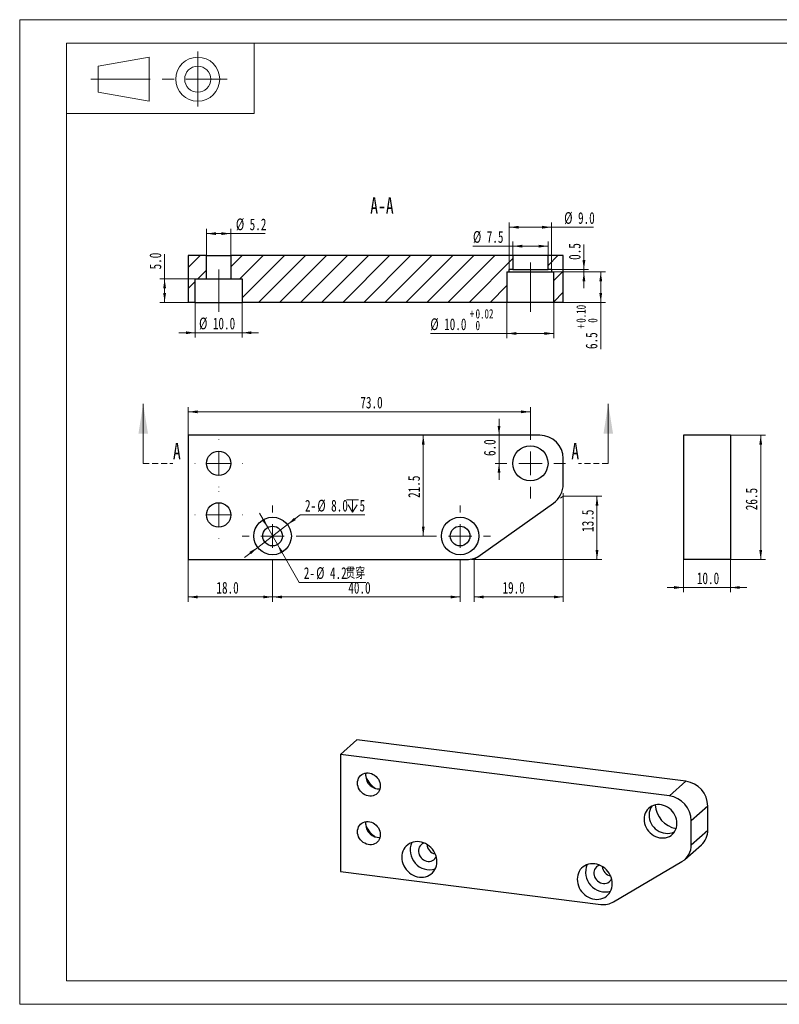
# Model space of a CAD drawing. Header units: millimetres. Extents: x 0 to 297, y 0 to 210.
# Tile 1 of 2: x 0 to 162, y 0 to 210. Entities that reach past the tile are written whole.
import ezdxf

# ---------------------------------------------------------------- set-up
doc = ezdxf.new("R2010")
doc.units = ezdxf.units.MM
doc.linetypes.add('CENTERX2', pattern=[20.32, 12.7, -2.54, 2.54, -2.54])
doc.linetypes.add('HIDDEN', pattern=[1.905, 1.27, -0.635])
doc.styles.add('SLDTEXTSTYLE0', font='TXT', dxfattribs={"width": 0.7, "bigfont": 'bigfont'})
doc.styles.add('SLDTEXTSTYLE1', font='TXT', dxfattribs={"width": 0.7})
doc.dimstyles.new('SLDDIMSTYLE0', dxfattribs={"dimtxt": 2.5, "dimasz": 2, "dimexe": 0, "dimexo": 0.0625, "dimtad": 2, "dimdec": 1, "dimrnd": 1e-09, "dimzin": 4, "dimdsep": 46, "dimtxsty": 'SLDTEXTSTYLE1', "dimsah": 1, "dimcen": 0.09, "dimadec": 0, "dimazin": 1, "dimtfac": 1, "dimtmove": 0, "dimatfit": 0, "dimfxl": 0, "dimfrac": 2, "dimtolj": 1, "dimtzin": 12, "dimarcsym": 0})
doc.dimstyles.new('SLDDIMSTYLE1', dxfattribs={"dimtxt": 2.5, "dimasz": 2, "dimexe": 0, "dimexo": 0.0625, "dimtad": 2, "dimdec": 1, "dimrnd": 1e-09, "dimzin": 12, "dimdsep": 46, "dimtxsty": 'SLDTEXTSTYLE1', "dimsah": 1, "dimcen": 0.09, "dimadec": 0, "dimazin": 3, "dimtfac": 1, "dimtmove": 0, "dimatfit": 0, "dimfxl": 0, "dimfrac": 2, "dimtolj": 1, "dimtzin": 12, "dimarcsym": 0})
doc.dimstyles.new('SLDDIMSTYLE2', dxfattribs={"dimtxt": 2.5, "dimasz": 2, "dimexe": 0, "dimexo": 0.0625, "dimtad": 2, "dimdec": 1, "dimrnd": 1e-09, "dimzin": 4, "dimdsep": 46, "dimtxsty": 'SLDTEXTSTYLE1', "dimsah": 1, "dimcen": 0.09, "dimadec": 0, "dimazin": 1, "dimtfac": 1, "dimtofl": 0, "dimtmove": 0, "dimatfit": 3, "dimfxl": 0, "dimfrac": 2, "dimtolj": 1, "dimtzin": 12, "dimarcsym": 0})
doc.dimstyles.new('SLDDIMSTYLE3', dxfattribs={"dimtxt": 2.5, "dimasz": 2, "dimexe": 0, "dimexo": 0.0625, "dimtad": 2, "dimdec": 1, "dimrnd": 1e-09, "dimzin": 12, "dimdsep": 46, "dimtxsty": 'SLDTEXTSTYLE1', "dimsah": 1, "dimcen": 0.09, "dimadec": 0, "dimazin": 3, "dimtfac": 1, "dimtofl": 0, "dimtmove": 0, "dimatfit": 3, "dimfxl": 0, "dimfrac": 2, "dimtolj": 1, "dimtzin": 12, "dimarcsym": 0})
doc.dimstyles.new('SLDDIMSTYLE4', dxfattribs={"dimtxt": 2.5, "dimasz": 2, "dimexe": 0, "dimexo": 0.0625, "dimtad": 0, "dimtih": 1, "dimtoh": 1, "dimdec": 1, "dimrnd": 1e-09, "dimzin": 12, "dimdsep": 46, "dimtxsty": 'SLDTEXTSTYLE1', "dimsah": 1, "dimcen": 0, "dimadec": 0, "dimazin": 3, "dimtfac": 1, "dimtmove": 0, "dimatfit": 3, "dimfxl": 0, "dimfrac": 2, "dimtolj": 1, "dimtzin": 12, "dimarcsym": 0})
doc.dimstyles.new('SLDDIMSTYLE5', dxfattribs={"dimtxt": 2.5, "dimasz": 2, "dimexe": 0, "dimexo": 0.0625, "dimtad": 0, "dimtih": 1, "dimtoh": 1, "dimdec": 1, "dimrnd": 1e-09, "dimzin": 4, "dimdsep": 46, "dimtxsty": 'SLDTEXTSTYLE1', "dimsah": 1, "dimcen": 0, "dimadec": 0, "dimazin": 1, "dimtfac": 1, "dimtmove": 0, "dimatfit": 3, "dimfxl": 0, "dimfrac": 2, "dimtolj": 1, "dimtzin": 12, "dimarcsym": 0})
doc.dimstyles.new('SLDDIMSTYLE7', dxfattribs={"dimtxt": 2.5, "dimasz": 2, "dimexe": 0, "dimexo": 0.0625, "dimtad": 2, "dimdec": 1, "dimrnd": 1e-09, "dimzin": 4, "dimdsep": 46, "dimtxsty": 'SLDTEXTSTYLE1', "dimsah": 1, "dimcen": 0.09, "dimadec": 0, "dimazin": 1, "dimtol": 1, "dimtp": 0.02, "dimtfac": 1, "dimtofl": 0, "dimtmove": 0, "dimatfit": 3, "dimfxl": 0, "dimfrac": 2, "dimtolj": 1, "dimtzin": 0, "dimarcsym": 0})
doc.dimstyles.new('SLDDIMSTYLE8', dxfattribs={"dimtxt": 2.5, "dimasz": 2, "dimexe": 0, "dimexo": 0.0625, "dimtad": 2, "dimdec": 1, "dimrnd": 1e-09, "dimzin": 12, "dimdsep": 46, "dimtxsty": 'SLDTEXTSTYLE1', "dimsah": 1, "dimcen": 0.09, "dimadec": 0, "dimazin": 3, "dimtol": 1, "dimtp": 0.1, "dimtfac": 1, "dimtofl": 0, "dimtmove": 0, "dimatfit": 3, "dimfxl": 0, "dimfrac": 2, "dimtolj": 1, "dimtzin": 0, "dimarcsym": 0})
doc.dimstyles.new('SLDDIMSTYLE9', dxfattribs={"dimtxt": 2.5, "dimasz": 2, "dimexe": 0, "dimexo": 0.0625, "dimtad": 2, "dimdec": 1, "dimrnd": 1e-09, "dimdsep": 46, "dimtxsty": 'SLDTEXTSTYLE1', "dimsah": 1, "dimcen": 0.09, "dimadec": 0, "dimazin": 2, "dimtfac": 1, "dimtmove": 0, "dimatfit": 0, "dimfxl": 0, "dimfrac": 2, "dimtolj": 1, "dimtzin": 12, "dimarcsym": 0})

# ---------------------------------------------------------------- blocks, each defined once
blk = doc.blocks.new('_D')
at = {"color": 7, "linetype": 'Continuous', "lineweight": 0}
for p, q in [((102.23, 121.37), (102.23, 124.87)), ((102.23, 115.37), (102.23, 121.37)), ((102.23, 115.37), (102.23, 111.87))]:
    blk.add_line(p, q, dxfattribs=at)
at = {"color": 7, "linetype": 'Continuous', "lineweight": 18}
for points in [[(102.23, 121.37), (102.53, 123.37), (101.93, 123.37)], [(102.23, 115.37), (101.93, 113.37), (102.53, 113.37)]]:
    blk.add_solid(points, dxfattribs=at)
at = {"color": 7, "linetype": 'Continuous', "lineweight": 18, "insert": (99, 116.93), "char_height": 2.5, "attachment_point": 1, "rotation": 90, "style": 'SLDTEXTSTYLE1'}
blk.add_mtext('6.0', dxfattribs=at)
blk = doc.blocks.new('_D_1')
at = {"color": 7, "linetype": 'Continuous', "lineweight": 0}
for p, q in [((115.93, 108.37), (124.13, 108.37)), ((123.13, 94.87), (123.13, 108.37)), ((96.93, 94.87), (124.13, 94.87))]:
    blk.add_line(p, q, dxfattribs=at)
at = {"color": 7, "linetype": 'Continuous', "lineweight": 18}
for points in [[(123.13, 108.37), (122.83, 106.37), (123.43, 106.37)], [(123.13, 94.87), (123.43, 96.87), (122.83, 96.87)]]:
    blk.add_solid(points, dxfattribs=at)
at = {"color": 7, "linetype": 'Continuous', "lineweight": 18, "insert": (119.91, 100.74), "char_height": 2.5, "attachment_point": 1, "rotation": 90, "style": 'SLDTEXTSTYLE1'}
blk.add_mtext('13.5', dxfattribs=at)
blk = doc.blocks.new('_D_2')
at = {"color": 7, "linetype": 'Continuous', "lineweight": 0}
for p, q in [((115.93, 108.37), (115.93, 85.87)), ((96.93, 94.87), (96.93, 85.87)), ((115.93, 86.87), (96.93, 86.87))]:
    blk.add_line(p, q, dxfattribs=at)
at = {"color": 7, "linetype": 'Continuous', "lineweight": 18}
for points in [[(96.93, 86.87), (98.93, 86.57), (98.93, 87.17)], [(115.93, 86.87), (113.93, 87.17), (113.93, 86.57)]]:
    blk.add_solid(points, dxfattribs=at)
at = {"color": 7, "linetype": 'Continuous', "lineweight": 18, "insert": (102.97, 90.09), "char_height": 2.5, "attachment_point": 1, "style": 'SLDTEXTSTYLE1'}
blk.add_mtext('19.0', dxfattribs=at)
blk = doc.blocks.new('_D_3')
at = {"color": 7, "linetype": 'Continuous', "lineweight": 0}
for p, q in [((35.93, 94.87), (35.93, 85.87)), ((53.93, 93.37), (53.93, 85.87)), ((35.93, 86.87), (53.93, 86.87))]:
    blk.add_line(p, q, dxfattribs=at)
at = {"color": 7, "linetype": 'Continuous', "lineweight": 18}
for points in [[(35.93, 86.87), (37.93, 86.57), (37.93, 87.17)], [(53.93, 86.87), (51.93, 87.17), (51.93, 86.57)]]:
    blk.add_solid(points, dxfattribs=at)
at = {"color": 7, "linetype": 'Continuous', "lineweight": 18, "insert": (41.95, 90.09), "char_height": 2.5, "attachment_point": 1, "style": 'SLDTEXTSTYLE1'}
blk.add_mtext('18.0', dxfattribs=at)
blk = doc.blocks.new('_D_4')
at = {"color": 7, "linetype": 'Continuous', "lineweight": 0}
for p, q in [((53.93, 93.37), (53.93, 85.87)), ((93.93, 93.37), (93.93, 85.87)), ((93.93, 86.87), (53.93, 86.87))]:
    blk.add_line(p, q, dxfattribs=at)
at = {"color": 7, "linetype": 'Continuous', "lineweight": 18}
for points in [[(53.93, 86.87), (55.93, 86.57), (55.93, 87.17)], [(93.93, 86.87), (91.93, 87.17), (91.93, 86.57)]]:
    blk.add_solid(points, dxfattribs=at)
at = {"color": 7, "linetype": 'Continuous', "lineweight": 18, "insert": (70.08, 90.09), "char_height": 2.5, "attachment_point": 1, "style": 'SLDTEXTSTYLE1'}
blk.add_mtext('40.0', dxfattribs=at)
blk = doc.blocks.new('_D_5')
at = {"color": 7, "linetype": 'Continuous', "lineweight": 0}
for p, q in [((86.07, 99.87), (86.07, 121.37)), ((60.43, 99.87), (87.07, 99.87))]:
    blk.add_line(p, q, dxfattribs=at)
at = {"color": 7, "linetype": 'Continuous', "lineweight": 18}
for points in [[(86.07, 121.37), (85.77, 119.37), (86.37, 119.37)], [(86.07, 99.87), (86.37, 101.87), (85.77, 101.87)]]:
    blk.add_solid(points, dxfattribs=at)
at = {"color": 7, "linetype": 'Continuous', "lineweight": 18, "insert": (82.85, 108), "char_height": 2.5, "attachment_point": 1, "rotation": 90, "style": 'SLDTEXTSTYLE1'}
blk.add_mtext('21.5', dxfattribs=at)
blk = doc.blocks.new('_D_6')
at = {"color": 7, "linetype": 'Continuous', "lineweight": 0}
for p, q in [((35.93, 121.37), (35.93, 127.36)), ((35.93, 126.36), (108.93, 126.36)), ((108.93, 122.87), (108.93, 127.36))]:
    blk.add_line(p, q, dxfattribs=at)
at = {"color": 7, "linetype": 'Continuous', "lineweight": 18}
for points in [[(35.93, 126.36), (37.93, 126.06), (37.93, 126.66)], [(108.93, 126.36), (106.93, 126.66), (106.93, 126.06)]]:
    blk.add_solid(points, dxfattribs=at)
at = {"color": 7, "linetype": 'Continuous', "lineweight": 18, "insert": (72.65, 129.59), "char_height": 2.5, "attachment_point": 1, "style": 'SLDTEXTSTYLE1'}
blk.add_mtext('73.0', dxfattribs=at)
blk = doc.blocks.new('_D_7')
at = {"color": 7, "linetype": 'Continuous', "lineweight": 0}
for p, q in [((52.89, 101.69), (51.15, 104.73)), ((52.89, 101.69), (54.98, 98.05)), ((54.98, 98.05), (59.59, 89.99)), ((59.59, 89.99), (73.83, 89.99))]:
    blk.add_line(p, q, dxfattribs=at)
at = {"color": 7, "linetype": 'Continuous', "lineweight": 18}
for points in [[(52.89, 101.69), (52.15, 103.58), (51.63, 103.28)], [(54.98, 98.05), (55.71, 96.16), (56.23, 96.46)]]:
    blk.add_solid(points, dxfattribs=at)
at = {"color": 7, "linetype": 'Continuous', "lineweight": 18, "char_height": 2.5, "attachment_point": 1}
for s, insert, style in [('2-', (60.59, 93.22), 'SLDTEXTSTYLE1'), ('%%c', (63.23, 93.23), 'SLDTEXTSTYLE1'), ('4.2', (66.17, 93.22), 'SLDTEXTSTYLE1'), ('贯穿', (69.46, 93.22), 'SLDTEXTSTYLE0')]:
    blk.add_mtext(s, dxfattribs=dict(at, insert=insert, style=style))
blk = doc.blocks.new('SW_SYMBOL_HOLE_DEPTH')
at = {"color": 0, "linetype": 'Continuous', "lineweight": 18}
for p, q in [((0, 875), (800, 875)), ((400, 875), (400, 75)), ((100, 555), (400, 75)), ((700, 555), (400, 75))]:
    blk.add_line(p, q, dxfattribs=at)
blk = doc.blocks.new('_D_8')
at = {"color": 7, "linetype": 'Continuous', "lineweight": 0}
for p, q in [((57.11, 102.3), (59.84, 104.38)), ((59.84, 104.38), (73.58, 104.38)), ((50.75, 97.45), (57.11, 102.3)), ((50.75, 97.45), (47.97, 95.32))]:
    blk.add_line(p, q, dxfattribs=at)
at = {"color": 7, "linetype": 'Continuous', "lineweight": 18}
for points in [[(57.11, 102.3), (58.88, 103.27), (58.52, 103.75)], [(50.75, 97.45), (48.98, 96.47), (49.34, 95.99)]]:
    blk.add_solid(points, dxfattribs=at)
at = {"color": 7, "linetype": 'Continuous', "lineweight": 18, "xscale": 0.003222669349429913, "yscale": 0.003222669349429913, "zscale": 0.003222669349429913}
blk.add_blockref('SW_SYMBOL_HOLE_DEPTH', (69.7, 104.75), dxfattribs=at)
at = {"color": 7, "linetype": 'Continuous', "lineweight": 18, "char_height": 2.5, "attachment_point": 1, "style": 'SLDTEXTSTYLE1'}
for s, insert in [('2-', (60.84, 107.6)), ('%%c', (63.48, 107.61)), ('8.0', (66.42, 107.6)), ('5', (72.48, 107.6))]:
    blk.add_mtext(s, dxfattribs=dict(at, insert=insert))
blk = doc.blocks.new('SW_CENTERMARKSYMBOL_0')
at = {"color": 0, "linetype": 'Continuous', "lineweight": 18}
for p, q in [((0, 5), (0, 7.5)), ((0, 0), (0, 2.5)), ((-5, 0), (-7.5, 0)), ((0, 0), (-2.5, 0)), ((0, 0), (0, -2.5)), ((0, 0), (2.5, 0)), ((5, 0), (7.5, 0)), ((0, -5), (0, -7.5))]:
    blk.add_line(p, q, dxfattribs=at)
blk = doc.blocks.new('SW_CENTERMARKSYMBOL_1')
at = {"color": 0, "linetype": 'Continuous', "lineweight": 18}
for p, q in [((0, 5), (0, 6.5)), ((0, 0), (0, 2.5)), ((-5, 0), (-33.86, 0)), ((0, 0), (-2.5, 0)), ((0, 0), (0, -2.5)), ((0, 0), (2.5, 0)), ((5, 0), (6.5, 0)), ((0, -5), (0, -6.5))]:
    blk.add_line(p, q, dxfattribs=at)
blk = doc.blocks.new('SW_CENTERMARKSYMBOL_2')
at = {"color": 0, "linetype": 'Continuous', "lineweight": 18}
for p, q in [((0, 5), (0, 6.5)), ((0, 0), (0, 2.5)), ((-5, 0), (-6.5, 0)), ((0, 0), (-2.5, 0)), ((0, 0), (0, -2.5)), ((0, 0), (2.5, 0)), ((5, 0), (6.5, 0)), ((0, -5), (0, -6.5))]:
    blk.add_line(p, q, dxfattribs=at)
blk = doc.blocks.new('SW_CENTERMARKSYMBOL_3')
at = {"color": 0, "linetype": 'Continuous', "lineweight": 18}
for p, q in [((0, 5), (0, 5.1)), ((0, 0), (0, 2.5)), ((-5, 0), (-5.1, 0)), ((0, 0), (-2.5, 0)), ((0, 0), (0, -2.5)), ((0, 0), (2.5, 0)), ((5, 0), (5.1, 0)), ((0, -5), (0, -5.1))]:
    blk.add_line(p, q, dxfattribs=at)
blk = doc.blocks.new('SW_CENTERMARKSYMBOL_4')
at = {"color": 0, "linetype": 'Continuous', "lineweight": 18}
for p, q in [((0, 5), (0, 5.1)), ((0, 0), (0, 2.5)), ((-5, 0), (-5.1, 0)), ((0, 0), (-2.5, 0)), ((0, 0), (0, -2.5)), ((0, 0), (2.5, 0)), ((5, 0), (5.1, 0)), ((0, -5), (0, -5.1))]:
    blk.add_line(p, q, dxfattribs=at)
blk = doc.blocks.new('_D_9')
at = {"color": 7, "linetype": 'Continuous', "lineweight": 0}
for p, q in [((141.59, 94.87), (141.59, 87.89)), ((151.59, 94.87), (151.59, 87.89)), ((141.59, 88.89), (138.09, 88.89)), ((151.59, 88.89), (141.59, 88.89)), ((151.59, 88.89), (155.09, 88.89))]:
    blk.add_line(p, q, dxfattribs=at)
at = {"color": 7, "linetype": 'Continuous', "lineweight": 18}
for points in [[(141.59, 88.89), (139.59, 89.19), (139.59, 88.59)], [(151.59, 88.89), (153.59, 88.59), (153.59, 89.19)]]:
    blk.add_solid(points, dxfattribs=at)
at = {"color": 7, "linetype": 'Continuous', "lineweight": 18, "insert": (144.43, 92.11), "char_height": 2.5, "attachment_point": 1, "style": 'SLDTEXTSTYLE1'}
blk.add_mtext('10.0', dxfattribs=at)
blk = doc.blocks.new('_D_10')
at = {"color": 7, "linetype": 'Continuous', "lineweight": 0}
for p, q in [((151.59, 121.37), (159.05, 121.37)), ((158.05, 121.37), (158.05, 94.87)), ((151.59, 94.87), (159.05, 94.87))]:
    blk.add_line(p, q, dxfattribs=at)
at = {"color": 7, "linetype": 'Continuous', "lineweight": 18}
for points in [[(158.05, 121.37), (157.75, 119.37), (158.35, 119.37)], [(158.05, 94.87), (158.35, 96.87), (157.75, 96.87)]]:
    blk.add_solid(points, dxfattribs=at)
at = {"color": 7, "linetype": 'Continuous', "lineweight": 18, "insert": (154.83, 105.37), "char_height": 2.5, "attachment_point": 1, "rotation": 90, "style": 'SLDTEXTSTYLE1'}
blk.add_mtext('26.5', dxfattribs=at)
blk = doc.blocks.new('_D_16')
at = {"color": 7, "linetype": 'Continuous', "lineweight": 0}
for p, q in [((39.83, 159.71), (39.83, 165.37)), ((39.83, 164.37), (45.03, 164.37)), ((45.03, 159.71), (45.03, 165.37)), ((45.03, 164.37), (52.33, 164.37))]:
    blk.add_line(p, q, dxfattribs=at)
at = {"color": 7, "linetype": 'Continuous', "lineweight": 18}
for points in [[(39.83, 164.37), (41.83, 164.07), (41.83, 164.67)], [(45.03, 164.37), (43.03, 164.67), (43.03, 164.07)]]:
    blk.add_solid(points, dxfattribs=at)
at = {"color": 7, "linetype": 'Continuous', "lineweight": 18, "char_height": 2.5, "attachment_point": 1, "style": 'SLDTEXTSTYLE1'}
for s, insert in [('%%c', (46.11, 167.6)), ('5.2', (49.04, 167.59))]:
    blk.add_mtext(s, dxfattribs=dict(at, insert=insert))
blk = doc.blocks.new('_D_17')
at = {"color": 7, "linetype": 'Continuous', "lineweight": 0}
for p, q in [((37.43, 149.71), (37.43, 142.23)), ((47.43, 149.71), (47.43, 142.23)), ((37.43, 143.23), (33.93, 143.23)), ((37.43, 143.23), (47.43, 143.23)), ((47.43, 143.23), (50.93, 143.23))]:
    blk.add_line(p, q, dxfattribs=at)
at = {"color": 7, "linetype": 'Continuous', "lineweight": 18}
for points in [[(37.43, 143.23), (35.43, 143.53), (35.43, 142.93)], [(47.43, 143.23), (49.43, 142.93), (49.43, 143.53)]]:
    blk.add_solid(points, dxfattribs=at)
at = {"color": 7, "linetype": 'Continuous', "lineweight": 18, "char_height": 2.5, "attachment_point": 1, "style": 'SLDTEXTSTYLE1'}
for s, insert in [('%%c', (38.25, 146.46)), ('10.0', (41.19, 146.45))]:
    blk.add_mtext(s, dxfattribs=dict(at, insert=insert))
blk = doc.blocks.new('_D_18')
at = {"color": 7, "linetype": 'Continuous', "lineweight": 0}
for p, q in [((30.9, 154.71), (30.9, 160.02)), ((37.43, 154.71), (29.9, 154.71)), ((30.9, 149.71), (30.9, 154.71)), ((35.93, 149.71), (29.9, 149.71))]:
    blk.add_line(p, q, dxfattribs=at)
at = {"color": 7, "linetype": 'Continuous', "lineweight": 18}
for points in [[(30.9, 154.71), (30.6, 152.71), (31.2, 152.71)], [(30.9, 149.71), (31.2, 151.71), (30.6, 151.71)]]:
    blk.add_solid(points, dxfattribs=at)
at = {"color": 7, "linetype": 'Continuous', "lineweight": 18, "insert": (27.68, 156.73), "char_height": 2.5, "attachment_point": 1, "rotation": 90, "style": 'SLDTEXTSTYLE1'}
blk.add_mtext('5.0', dxfattribs=at)
blk = doc.blocks.new('_D_19')
at = {"color": 7, "linetype": 'Continuous', "lineweight": 0}
for p, q in [((105.18, 159.71), (105.18, 162.69)), ((112.68, 159.71), (112.68, 162.69)), ((105.18, 161.69), (96.67, 161.69)), ((105.18, 161.69), (112.68, 161.69))]:
    blk.add_line(p, q, dxfattribs=at)
at = {"color": 7, "linetype": 'Continuous', "lineweight": 18}
for points in [[(105.18, 161.69), (107.18, 161.39), (107.18, 161.99)], [(112.68, 161.69), (110.68, 161.99), (110.68, 161.39)]]:
    blk.add_solid(points, dxfattribs=at)
at = {"color": 7, "linetype": 'Continuous', "lineweight": 18, "char_height": 2.5, "attachment_point": 1, "style": 'SLDTEXTSTYLE1'}
for s, insert in [('%%c', (96.67, 164.92)), ('7.5', (99.61, 164.91))]:
    blk.add_mtext(s, dxfattribs=dict(at, insert=insert))
blk = doc.blocks.new('_D_20')
at = {"color": 7, "linetype": 'Continuous', "lineweight": 0}
for p, q in [((104.43, 156.71), (104.43, 166.73)), ((113.43, 156.71), (113.43, 166.73)), ((104.43, 165.73), (113.43, 165.73)), ((113.43, 165.73), (122.37, 165.73))]:
    blk.add_line(p, q, dxfattribs=at)
at = {"color": 7, "linetype": 'Continuous', "lineweight": 18}
for points in [[(104.43, 165.73), (106.43, 165.43), (106.43, 166.03)], [(113.43, 165.73), (111.43, 166.03), (111.43, 165.43)]]:
    blk.add_solid(points, dxfattribs=at)
at = {"color": 7, "linetype": 'Continuous', "lineweight": 18, "char_height": 2.5, "attachment_point": 1, "style": 'SLDTEXTSTYLE1'}
for s, insert in [('%%c', (116.14, 168.96)), ('9.0', (119.08, 168.95))]:
    blk.add_mtext(s, dxfattribs=dict(at, insert=insert))
blk = doc.blocks.new('_D_21')
at = {"color": 7, "linetype": 'Continuous', "lineweight": 0}
for p, q in [((103.93, 149.71), (103.93, 142.07)), ((113.93, 149.71), (113.93, 142.07)), ((103.93, 143.07), (87.58, 143.07)), ((103.93, 143.07), (113.93, 143.07))]:
    blk.add_line(p, q, dxfattribs=at)
at = {"color": 7, "linetype": 'Continuous', "lineweight": 18}
for points in [[(103.93, 143.07), (105.93, 142.77), (105.93, 143.37)], [(113.93, 143.07), (111.93, 143.37), (111.93, 142.77)]]:
    blk.add_solid(points, dxfattribs=at)
at = {"color": 7, "linetype": 'Continuous', "lineweight": 18, "attachment_point": 1, "style": 'SLDTEXTSTYLE1'}
for s, insert, char_height in [('+', (96, 148.27), 2), ('0.02', (97.23, 148.27), 2), ('%%c', (87.58, 146.3), 2.5), ('10.0', (90.52, 146.29), 2.5), ('0', (97.23, 145.78), 2)]:
    blk.add_mtext(s, dxfattribs=dict(at, insert=insert, char_height=char_height))
blk = doc.blocks.new('_D_22')
at = {"color": 7, "linetype": 'Continuous', "lineweight": 0}
for p, q in [((113.93, 156.21), (124.93, 156.21)), ((123.93, 149.71), (123.93, 156.21)), ((115.93, 149.71), (124.93, 149.71)), ((123.93, 149.71), (123.93, 139.75))]:
    blk.add_line(p, q, dxfattribs=at)
at = {"color": 7, "linetype": 'Continuous', "lineweight": 18}
for points in [[(123.93, 156.21), (123.63, 154.21), (124.23, 154.21)], [(123.93, 149.71), (124.23, 151.71), (123.63, 151.71)]]:
    blk.add_solid(points, dxfattribs=at)
at = {"color": 7, "linetype": 'Continuous', "lineweight": 18, "attachment_point": 1, "rotation": 90, "style": 'SLDTEXTSTYLE1'}
for s, insert, char_height in [('0.10', (118.73, 145.36), 2), ('+', (118.73, 144.13), 2), ('0', (121.22, 145.36), 2), ('6.5', (120.71, 139.75), 2.5)]:
    blk.add_mtext(s, dxfattribs=dict(at, insert=insert, char_height=char_height))
blk = doc.blocks.new('_D_23')
at = {"color": 7, "linetype": 'Continuous', "lineweight": 0}
for p, q in [((120.34, 156.71), (120.34, 162.05)), ((113.43, 156.71), (121.34, 156.71)), ((113.93, 156.21), (121.34, 156.21)), ((120.34, 156.71), (120.34, 156.21)), ((120.34, 156.21), (120.34, 152.71))]:
    blk.add_line(p, q, dxfattribs=at)
at = {"color": 7, "linetype": 'Continuous', "lineweight": 18}
for points in [[(120.34, 156.71), (120.64, 158.71), (120.04, 158.71)], [(120.34, 156.21), (120.04, 154.21), (120.64, 154.21)]]:
    blk.add_solid(points, dxfattribs=at)
at = {"color": 7, "linetype": 'Continuous', "lineweight": 18, "insert": (117.12, 158.77), "char_height": 2.5, "attachment_point": 1, "rotation": 90, "style": 'SLDTEXTSTYLE1'}
blk.add_mtext('0.5', dxfattribs=at)

msp = doc.modelspace()

# ---------------------------------------------------------------- hatches: boundary and pattern name
at = {"linetype": 'Continuous', "lineweight": 18}
h = msp.add_hatch(dxfattribs=at)
h.set_pattern_fill('ANSI31', angle=3e-322, style=0)
h.paths.add_polyline_path([(39.83, 159.71), (35.93, 159.71), (35.93, 149.71), (37.43, 149.71), (37.43, 154.71), (39.83, 154.71)], flags=0)
h = msp.add_hatch(dxfattribs=at)
h.set_pattern_fill('ANSI31', angle=3e-322, style=0)
h.paths.add_polyline_path([(103.93, 149.71), (103.93, 156.21), (104.43, 156.21), (104.43, 156.71), (105.18, 156.71), (105.18, 159.71), (45.03, 159.71), (45.03, 154.71), (47.43, 154.71), (47.43, 149.71)], flags=0)
h = msp.add_hatch(dxfattribs=at)
h.set_pattern_fill('ANSI31', angle=3e-322, style=0)
h.paths.add_polyline_path([(115.93, 149.71), (115.93, 159.71), (112.68, 159.71), (112.68, 156.71), (113.43, 156.71), (113.43, 156.21), (113.93, 156.21), (113.93, 149.71)], flags=0)

# ---------------------------------------------------------------- linework, layer by layer
at = {"color": 7, "linetype": 'Continuous', "lineweight": 18}
for p, q in [((-0.01, 209.99), (296.99, 209.99)), ((-0.01, 209.99), (-0.01, -0.01)), ((9.99, 204.99), (291.99, 204.99)), ((9.99, 204.99), (9.99, 4.99)), ((9.99, 204.99), (49.99, 204.99)), ((9.99, 204.99), (9.99, 189.99)), ((49.99, 204.99), (49.99, 189.99)), ((16.7, 200.08), (27.64, 201.99)), ((27.64, 201.99), (27.64, 192.61)), ((16.7, 194.52), (16.7, 200.08)), ((27.64, 192.61), (16.7, 194.52)), ((9.99, 189.99), (49.99, 189.99)), ((26.33, 115.37), (26.33, 128.07)), ((125.53, 115.37), (125.53, 128.07)), ((115.35, 107.95), (115.93, 108.37)), ((115.93, 109.02), (115.93, 108.37)), ((96.39, 94.87), (96.93, 94.87)), ((97.33, 95.15), (96.93, 94.87)), ((9.99, 4.99), (291.99, 4.99)), ((-0.01, -0.01), (296.99, -0.01))]:
    msp.add_line(p, q, dxfattribs=at)
at = {"color": 7, "linetype": 'CENTERX2', "lineweight": 18}
for p, q in [((37.96, 203.21), (37.96, 191.46)), ((15.14, 197.3), (44.21, 197.3)), ((108.93, 147.71), (108.93, 158.21)), ((42.43, 156.71), (42.43, 147.71))]:
    msp.add_line(p, q, dxfattribs=at)
at = {"color": 7, "linetype": 'Continuous', "lineweight": 25}
for p, q in [((39.83, 159.71), (35.93, 159.71)), ((35.93, 159.71), (35.93, 149.71)), ((39.83, 154.71), (39.83, 159.71)), ((39.83, 159.71), (45.03, 159.71)), ((45.03, 159.71), (45.03, 154.71)), ((105.18, 159.71), (45.03, 159.71)), ((105.18, 159.71), (105.18, 156.71)), ((112.68, 159.71), (105.18, 159.71)), ((112.68, 156.71), (112.68, 159.71)), ((115.93, 159.71), (112.68, 159.71)), ((115.93, 149.71), (115.93, 159.71)), ((103.93, 156.21), (104.43, 156.21)), ((103.93, 156.21), (103.93, 149.71)), ((105.18, 156.71), (104.43, 156.71)), ((104.43, 156.21), (104.43, 156.71)), ((104.43, 156.21), (113.43, 156.21)), ((105.18, 156.71), (112.68, 156.71)), ((113.43, 156.71), (112.68, 156.71)), ((113.43, 156.71), (113.43, 156.21)), ((113.43, 156.21), (113.93, 156.21)), ((113.93, 149.71), (113.93, 156.21)), ((37.43, 154.71), (39.83, 154.71)), ((37.43, 149.71), (37.43, 154.71)), ((39.83, 154.71), (45.03, 154.71)), ((45.03, 154.71), (47.43, 154.71)), ((47.43, 154.71), (47.43, 149.71)), ((37.43, 149.71), (35.93, 149.71)), ((37.43, 149.71), (47.43, 149.71)), ((103.93, 149.71), (47.43, 149.71)), ((113.93, 149.71), (103.93, 149.71)), ((115.93, 149.71), (113.93, 149.71)), ((35.93, 121.37), (35.93, 94.87)), ((110.93, 121.37), (35.93, 121.37)), ((151.59, 121.37), (141.59, 121.37)), ((141.59, 121.37), (141.59, 94.87)), ((151.59, 121.37), (151.59, 94.87)), ((115.93, 110.95), (115.93, 116.37)), ((98.23, 95.8), (113.83, 106.88)), ((35.93, 94.87), (95.34, 94.87)), ((151.59, 94.87), (141.59, 94.87)), ((68.4, 53.29), (71.93, 56.41)), ((142.09, 47.57), (71.93, 56.41)), ((68.4, 53.29), (68.4, 28.31)), ((138.56, 44.45), (68.4, 53.29)), ((138.56, 44.45), (142.09, 47.57)), ((146.77, 42.27), (143.23, 39.15)), ((146.77, 37.16), (146.77, 42.27)), ((143.23, 34.04), (143.23, 39.15)), ((143.23, 34.04), (146.77, 37.16)), ((141.86, 30.88), (145.4, 34)), ((126.68, 21.84), (141.26, 30.44)), ((68.4, 28.31), (123.97, 21.31))]:
    msp.add_line(p, q, dxfattribs=at)
at = {"color": 7, "linetype": 'HIDDEN', "lineweight": 18}
for p, q in [((26.33, 115.37), (32.68, 115.37)), ((125.53, 115.37), (119.18, 115.37))]:
    msp.add_line(p, q, dxfattribs=at)
at = {"color": 7, "linetype": 'Continuous', "lineweight": 25, "flags": 128}
for points in [[(72.05, 47.17), (72.07, 47.54), (72.16, 47.88), (72.29, 48.21), (72.47, 48.5), (72.7, 48.76), (72.96, 48.98), (73.26, 49.14), (73.59, 49.26), (73.94, 49.33), (74.3, 49.34), (74.66, 49.29), (75.02, 49.19), (75.37, 49.04), (75.7, 48.84), (76, 48.59), (76.26, 48.31), (76.49, 48), (76.67, 47.66), (76.8, 47.3), (76.88, 46.93), (76.91, 46.56), (76.88, 46.2), (76.8, 45.85), (76.67, 45.53), (76.49, 45.23), (76.26, 44.98), (76, 44.76), (75.7, 44.59), (75.37, 44.47), (75.02, 44.41), (74.66, 44.4), (74.3, 44.45), (73.94, 44.55), (73.59, 44.7), (73.26, 44.9), (72.96, 45.14), (72.7, 45.43), (72.47, 45.74), (72.29, 46.08), (72.16, 46.44), (72.07, 46.81), (72.05, 47.17)], [(73.82, 48.73), (73.84, 49.1), (73.89, 49.32)], [(140.19, 38.59), (140.16, 39.04), (140.08, 39.48), (139.95, 39.92), (139.76, 40.35), (139.52, 40.75), (139.24, 41.13), (138.92, 41.47), (138.56, 41.78), (138.18, 42.04), (137.77, 42.26), (137.34, 42.42), (136.9, 42.53), (136.46, 42.59), (136.03, 42.59), (135.6, 42.53), (135.19, 42.42), (134.8, 42.25), (134.45, 42.04), (134.13, 41.77), (133.85, 41.47), (133.61, 41.12), (133.42, 40.74), (133.29, 40.34), (133.2, 39.91), (133.18, 39.47), (133.2, 39.03), (133.29, 38.58), (133.42, 38.14), (133.61, 37.71), (133.85, 37.31), (134.13, 36.93), (134.45, 36.59), (134.8, 36.28), (135.19, 36.02), (135.6, 35.8), (136.03, 35.64), (136.46, 35.53), (136.9, 35.47), (137.34, 35.47), (137.77, 35.53), (138.18, 35.64), (138.56, 35.81), (138.92, 36.02), (139.24, 36.29), (139.52, 36.59), (139.76, 36.94), (139.95, 37.32), (140.08, 37.72), (140.16, 38.15), (140.19, 38.59)], [(72.05, 36.8), (72.07, 37.17), (72.16, 37.51), (72.29, 37.84), (72.47, 38.13), (72.7, 38.39), (72.96, 38.6), (73.26, 38.77), (73.59, 38.89), (73.94, 38.95), (74.3, 38.96), (74.66, 38.92), (75.02, 38.82), (75.37, 38.67), (75.7, 38.47), (76, 38.22), (76.26, 37.94), (76.49, 37.62), (76.67, 37.28), (76.8, 36.93), (76.88, 36.56), (76.91, 36.19), (76.88, 35.83), (76.8, 35.48), (76.67, 35.16), (76.49, 34.86), (76.26, 34.6), (76, 34.39), (75.7, 34.22), (75.37, 34.1), (75.02, 34.04), (74.66, 34.03), (74.3, 34.08), (73.94, 34.18), (73.59, 34.33), (73.26, 34.53), (72.96, 34.77), (72.7, 35.05), (72.47, 35.37), (72.29, 35.71), (72.16, 36.07), (72.07, 36.43), (72.05, 36.8)], [(73.82, 38.36), (73.84, 38.72), (73.89, 38.95)], [(88.98, 30.43), (88.95, 30.89), (88.87, 31.34), (88.74, 31.8), (88.55, 32.23), (88.32, 32.65), (88.04, 33.05), (87.72, 33.41), (87.36, 33.73), (86.98, 34.02), (86.56, 34.26), (86.13, 34.45), (85.69, 34.59), (85.24, 34.67), (84.79, 34.7), (84.34, 34.67), (83.91, 34.59), (83.5, 34.46), (83.11, 34.27), (82.76, 34.03), (82.44, 33.75), (82.16, 33.43), (81.92, 33.07), (81.74, 32.68), (81.6, 32.26), (81.52, 31.82), (81.5, 31.37), (81.52, 30.91), (81.6, 30.45), (81.74, 30), (81.92, 29.56), (82.16, 29.14), (82.44, 28.75), (82.76, 28.39), (83.11, 28.06), (83.5, 27.78), (83.91, 27.54), (84.34, 27.35), (84.79, 27.21), (85.24, 27.13), (85.69, 27.1), (86.13, 27.12), (86.56, 27.21), (86.98, 27.34), (87.36, 27.53), (87.72, 27.76), (88.04, 28.05), (88.32, 28.37), (88.55, 28.73), (88.74, 29.12), (88.87, 29.54), (88.95, 29.98), (88.98, 30.43)], [(86.28, 34.39), (86.12, 34.34), (85.84, 34.2), (85.59, 34.01), (85.38, 33.77), (85.21, 33.5), (85.1, 33.2), (85.05, 32.87), (85.05, 32.54), (85.1, 32.2), (85.21, 31.87), (85.38, 31.55), (85.59, 31.27), (85.84, 31.01), (86.12, 30.8), (86.43, 30.64), (86.76, 30.53), (87.09, 30.47), (87.42, 30.47), (87.74, 30.53), (88.03, 30.64), (88.3, 30.81), (88.53, 31.02), (88.72, 31.28), (88.83, 31.5)], [(126.39, 25.71), (126.37, 26.17), (126.29, 26.63), (126.15, 27.08), (125.97, 27.52), (125.73, 27.94), (125.45, 28.33), (125.13, 28.7), (124.78, 29.02), (124.39, 29.31), (123.98, 29.54), (123.55, 29.73), (123.1, 29.87), (122.65, 29.96), (122.2, 29.99), (121.76, 29.96), (121.33, 29.88), (120.91, 29.74), (120.53, 29.56), (120.17, 29.32), (119.85, 29.04), (119.57, 28.72), (119.34, 28.35), (119.15, 27.96), (119.02, 27.55), (118.94, 27.11), (118.91, 26.66), (118.94, 26.2), (119.02, 25.74), (119.15, 25.29), (119.34, 24.85), (119.57, 24.43), (119.85, 24.04), (120.17, 23.67), (120.53, 23.35), (120.91, 23.06), (121.33, 22.83), (121.76, 22.64), (122.2, 22.5), (122.65, 22.41), (123.1, 22.38), (123.55, 22.41), (123.98, 22.49), (124.39, 22.63), (124.78, 22.81), (125.13, 23.05), (125.45, 23.33), (125.73, 23.65), (125.97, 24.01), (126.15, 24.41), (126.29, 24.82), (126.37, 25.26), (126.39, 25.71)], [(123.7, 29.68), (123.54, 29.62), (123.25, 29.48), (123, 29.29), (122.79, 29.06), (122.63, 28.78), (122.52, 28.48), (122.46, 28.16), (122.46, 27.82), (122.52, 27.48), (122.63, 27.15), (122.79, 26.84), (123, 26.55), (123.25, 26.3), (123.54, 26.09), (123.85, 25.92), (124.17, 25.81), (124.5, 25.76), (124.83, 25.76), (125.15, 25.81), (125.45, 25.93), (125.72, 26.09), (125.95, 26.31), (126.14, 26.56), (126.25, 26.78)]]:
    msp.add_lwpolyline(points, dxfattribs=at)
at = {"color": 7, "linetype": 'Continuous', "lineweight": 18}
for radius in [4.69, 2.78]:
    msp.add_circle((37.96, 197.3), radius, dxfattribs=at)
at = {"color": 7, "linetype": 'Continuous', "lineweight": 25}
for centre, radius in [((42.43, 115.37), 2.6), ((108.93, 115.37), 3.75), ((42.43, 104.37), 2.6), ((53.93, 99.87), 4), ((93.93, 99.87), 4), ((53.93, 99.87), 2.1), ((93.93, 99.87), 2.1)]:
    msp.add_circle(centre, radius, dxfattribs=at)
for centre, radius, start, end in [((110.93, 116.37), 5, 0, 90), ((110.93, 110.95), 5, 305.3948, 0), ((95.34, 99.87), 5, 270, 305.3948), ((76.6, 48.75), 2.79, 180.425, 274.8182), ((78.93, 50.79), 5.63, 205.2626, 237.5566), ((141.32, 42.17), 5.45, 0.9933, 81.826), ((137.78, 39.05), 5.45, 0.9933, 81.826), ((137.44, 40.44), 3.2, 145.7731, 180.6514), ((141.01, 42.85), 5.47, 183.4329, 259.3864), ((138.13, 40.34), 3.89, 179.0157, 292.7742), ((76.6, 38.38), 2.79, 180.425, 274.8182), ((78.93, 40.42), 5.63, 205.2626, 237.5566), ((142.63, 37.07), 4.14, 311.9914, 1.1443), ((87.45, 32.86), 4.17, 156.6706, 286.1487), ((89.11, 34.31), 2.3, 184.8075, 258.0117), ((139.13, 33.95), 4.1, 301.3123, 1.2887), ((124.87, 28.14), 4.17, 156.6706, 286.1487), ((126.53, 29.6), 2.3, 184.8075, 258.0117), ((124.55, 25.53), 4.26, 262.1673, 299.9701)]:
    msp.add_arc(centre, radius, start, end, dxfattribs=at)
at = {"color": 7, "linetype": 'Continuous', "lineweight": 18}
for points in [[(26.33, 128.07), (25.32, 121.72), (27.35, 121.72)], [(125.53, 128.07), (124.52, 121.72), (126.55, 121.72)]]:
    msp.add_solid(points, dxfattribs=at)

# ---------------------------------------------------------------- block references
for name, p in [('SW_CENTERMARKSYMBOL_0', (108.93, 115.37)), ('SW_CENTERMARKSYMBOL_4', (42.43, 115.37)), ('SW_CENTERMARKSYMBOL_3', (42.43, 104.37)), ('SW_CENTERMARKSYMBOL_2', (53.93, 99.87)), ('SW_CENTERMARKSYMBOL_1', (93.93, 99.87))]:
    msp.add_blockref(name, p, dxfattribs=at)

# ---------------------------------------------------------------- texts
at = {"color": 7, "linetype": 'Continuous', "lineweight": 18, "insert": (77.26, 172.09), "char_height": 3.5, "attachment_point": 2, "style": 'SLDTEXTSTYLE1'}
msp.add_mtext('A-A', dxfattribs=at)
at = {"color": 7, "linetype": 'Continuous', "char_height": 3.5, "attachment_point": 1, "style": 'SLDTEXTSTYLE1'}
for insert in [(32.68, 119.71), (117.65, 119.71)]:
    msp.add_mtext('A', dxfattribs=dict(at, insert=insert))

# ---------------------------------------------------------------- dimensions: what is measured, and where the dimension line sits
at = {"color": 7, "linetype": 'Continuous', "lineweight": 18}
for base, p1, p2, dimstyle, picture, middle in [((113.43, 165.73), (104.43, 156.71), (113.43, 156.71), 'SLDDIMSTYLE2', '_D_20', (119.26, 165.73)), ((45.03, 164.37), (39.83, 159.71), (45.03, 159.71), 'SLDDIMSTYLE3', '_D_16', (49.22, 164.37)), ((112.68, 161.69), (105.18, 159.71), (112.68, 159.71), 'SLDDIMSTYLE3', '_D_19', (99.78, 161.69)), ((47.43, 143.23), (37.43, 149.71), (47.43, 149.71), 'SLDDIMSTYLE0', '_D_17', (41.91, 143.23)), ((113.93, 143.07), (103.93, 149.71), (113.93, 149.71), 'SLDDIMSTYLE7', '_D_21', (94.16, 143.07))]:
    dim = msp.add_linear_dim(base=base, p1=p1, p2=p2, text='%%c<>', dimstyle=dimstyle, dxfattribs=at)
    dim.commit()
    dim.dimension.update_dxf_attribs({"geometry": picture, "text_midpoint": middle, "dimtype": 160})
for base, p1, p2, dimstyle, picture, middle in [((120.34, 156.21), (113.43, 156.71), (113.93, 156.21), 'SLDDIMSTYLE9', '_D_23', (120.34, 160.41)), ((30.9, 154.71), (35.93, 149.71), (37.43, 154.71), 'SLDDIMSTYLE2', '_D_18', (30.9, 158.38)), ((123.93, 156.21), (115.93, 149.71), (113.93, 156.21), 'SLDDIMSTYLE8', '_D_22', (123.93, 144.31)), ((102.23, 121.37), (125.53, 115.37), (110.93, 121.37), 'SLDDIMSTYLE0', '_D', (102.23, 118.57)), ((86.07, 121.37), (60.43, 99.87), (110.93, 121.37), 'SLDDIMSTYLE3', '_D_5', (86.07, 110.19)), ((158.05, 94.87), (151.59, 121.37), (151.59, 94.87), 'SLDDIMSTYLE3', '_D_10', (158.05, 107.56)), ((123.13, 108.37), (96.93, 94.87), (115.93, 108.37), 'SLDDIMSTYLE1', '_D_1', (123.13, 102.93))]:
    dim = msp.add_linear_dim(base=base, p1=p1, p2=p2, angle=90, dimstyle=dimstyle, dxfattribs=at)
    dim.commit()
    dim.dimension.update_dxf_attribs({"geometry": picture, "text_midpoint": middle, "dimtype": 160})
for base, p1, p2, dimstyle, picture, middle in [((108.93, 126.36), (35.93, 121.37), (108.93, 122.87), 'SLDDIMSTYLE2', '_D_6', (74.84, 126.36)), ((96.93, 86.87), (115.93, 108.37), (96.93, 94.87), 'SLDDIMSTYLE2', '_D_2', (105.16, 86.87)), ((53.93, 86.87), (35.93, 94.87), (53.93, 93.37), 'SLDDIMSTYLE2', '_D_3', (44.14, 86.87)), ((141.59, 88.89), (151.59, 94.87), (141.59, 94.87), 'SLDDIMSTYLE0', '_D_9', (146.63, 88.89)), ((53.93, 86.87), (93.93, 93.37), (53.93, 93.37), 'SLDDIMSTYLE2', '_D_4', (72.28, 86.87))]:
    dim = msp.add_linear_dim(base=base, p1=p1, p2=p2, dimstyle=dimstyle, dxfattribs=at)
    dim.commit()
    dim.dimension.update_dxf_attribs({"geometry": picture, "text_midpoint": middle, "dimtype": 160})
for p1, p2, text, dimstyle, picture, middle in [((57.11, 102.3), (50.75, 97.45), '2-<>{\\fGDT;x}5', 'SLDDIMSTYLE5', '_D_8', (67.21, 106.69)), ((54.98, 98.05), (52.89, 101.69), '2-<>贯穿', 'SLDDIMSTYLE4', '_D_7', (67.21, 92.3))]:
    dim = msp.add_diameter_dim_2p(p1=p1, p2=p2, text=text, dimstyle=dimstyle, dxfattribs=at)
    dim.commit()
    dim.dimension.update_dxf_attribs({"geometry": picture, "text_midpoint": middle, "dimtype": 163})

doc.saveas('drawing.dxf')
